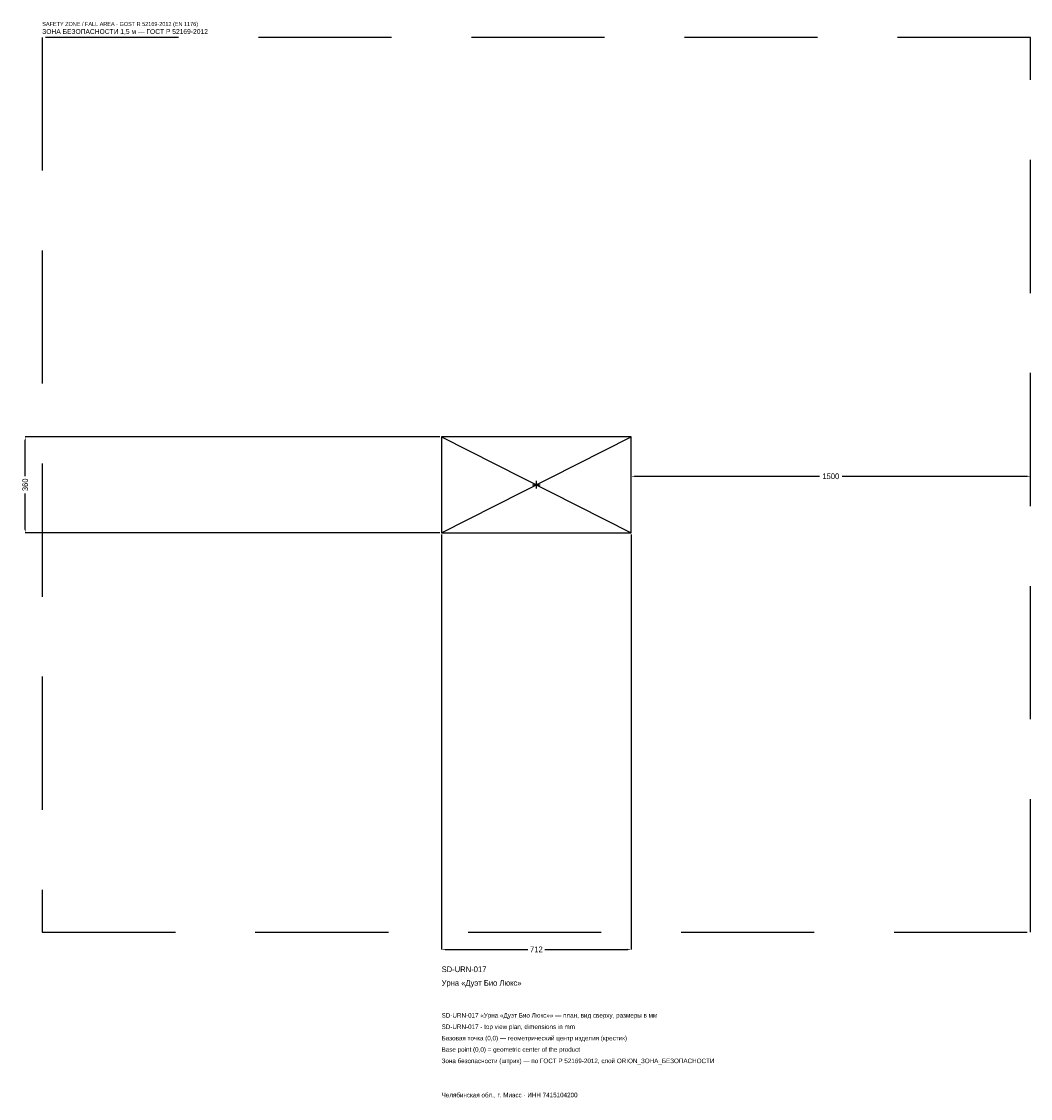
# Model space of a CAD drawing. Header units: metres. Extents: x -1934 to 1856, y -2304 to 1739.
import ezdxf

# ---------------------------------------------------------------- set-up
doc = ezdxf.new("R2010")
doc.units = ezdxf.units.M
doc.linetypes.add('DASHED', pattern=[800, 500, -300])
for name, color, linetype in [('ORION_ДАННЫЕ', 3, 'Continuous'), ('ORION_ЗОНА_БЕЗОПАСНОСТИ', 1, 'Continuous'), ('ORION_КОНТУР', 7, 'Continuous'), ('ORION_РАЗМЕРЫ', 8, 'Continuous')]:
    doc.layers.add(name, color=color, linetype=linetype)
doc.dimstyles.new('ORION', dxfattribs={"dimtxt": 21.36, "dimasz": 12.816, "dimexe": 1.25, "dimexo": 6.408, "dimtad": 1, "dimdec": 0, "dimcen": 2.5, "dimazin": 3, "dimtfac": 1, "dimtmove": 0, "dimatfit": 3, "dimarcsym": 0})

# ---------------------------------------------------------------- blocks, each defined once
blk = doc.blocks.new('_CLOSEDFILLED')
at = {"color": 0, "linetype": 'BYBLOCK'}
blk.add_solid([(-1, 0.16), (0, 0), (-1, -0.16)], dxfattribs=at)
blk = doc.blocks.new('*D1')
for p, q in [((-356, -186.408), (-356, -1744.08)), ((356, -186.408), (356, -1744.08)), ((-343.184, -1744.08), (-32.04, -1744.08)), ((32.04, -1744.08), (343.184, -1744.08))]:
    blk.add_line(p, q)
at = {"layer": 'Defpoints'}
for p in [(-356, -180), (356, -180), (-356, -1744.08)]:
    blk.add_point(p, dxfattribs=at)
at = {"layer": 'ORION_РАЗМЕРЫ', "xscale": 12.815999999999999, "yscale": 12.815999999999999, "rotation": 180}
blk.add_blockref('_CLOSEDFILLED', (-356, -1744.08), dxfattribs=at)
at = {"layer": 'ORION_РАЗМЕРЫ', "xscale": 12.815999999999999, "yscale": 12.815999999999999}
blk.add_blockref('_CLOSEDFILLED', (356, -1744.08), dxfattribs=at)
at = {"layer": 'ORION_РАЗМЕРЫ', "insert": (0, -1744.08), "char_height": 21.36, "attachment_point": 5}
blk.add_mtext('712', dxfattribs=at)
blk = doc.blocks.new('*D2')
for p, q in [((-362.408, 180), (-1920.08, 180)), ((-1920.08, 32.04), (-1920.08, 167.184)), ((-1920.08, -167.184), (-1920.08, -32.04)), ((-362.408, -180), (-1920.08, -180))]:
    blk.add_line(p, q)
at = {"layer": 'Defpoints'}
for p in [(-356, 180), (-1920.08, -180), (-356, -180)]:
    blk.add_point(p, dxfattribs=at)
at = {"layer": 'ORION_РАЗМЕРЫ', "xscale": 12.815999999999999, "yscale": 12.815999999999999}
for p, rotation in [((-1920.08, 180), 90), ((-1920.08, -180), 270)]:
    blk.add_blockref('_CLOSEDFILLED', p, dxfattribs=dict(at, rotation=rotation))
at = {"layer": 'ORION_РАЗМЕРЫ', "insert": (-1920.08, 0), "char_height": 21.36, "attachment_point": 5, "rotation": 90}
blk.add_mtext('360', dxfattribs=at)
blk = doc.blocks.new('*D3')
for p, q in [((356, 6.408), (356, 32.04)), ((368.816, 32.04), (1063.28, 32.04)), ((1148.72, 32.04), (1843.184, 32.04)), ((1856, 6.408), (1856, 32.04))]:
    blk.add_line(p, q)
at = {"layer": 'Defpoints'}
for p in [(356, 32.04), (356, 0), (1856, 0)]:
    blk.add_point(p, dxfattribs=at)
at = {"layer": 'ORION_РАЗМЕРЫ', "xscale": 12.815999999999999, "yscale": 12.815999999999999, "rotation": 180}
blk.add_blockref('_CLOSEDFILLED', (356, 32.04), dxfattribs=at)
at = {"layer": 'ORION_РАЗМЕРЫ', "xscale": 12.815999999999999, "yscale": 12.815999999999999}
blk.add_blockref('_CLOSEDFILLED', (1856, 32.04), dxfattribs=at)
at = {"layer": 'ORION_РАЗМЕРЫ', "insert": (1106, 32.04), "char_height": 21.36, "attachment_point": 5}
blk.add_mtext('1500', dxfattribs=at)
blk = doc.blocks.new('ОРИОН SD-URN-017 Урна Дуэт Био Люкс')
at = {"layer": 'ORION_ЗОНА_БЕЗОПАСНОСТИ', "linetype": 'DASHED'}
blk.add_lwpolyline([(-1856, -1680), (1856, -1680), (1856, 1680), (-1856, 1680)], close=True, dxfattribs=at)
at = {"layer": 'ORION_КОНТУР'}
for p, q in [((-356, -180), (356, 180)), ((-356, 180), (356, -180))]:
    blk.add_line(p, q, dxfattribs=at)
blk.add_lwpolyline([(-356, -180), (356, -180), (356, 180), (-356, 180)], close=True, dxfattribs=at)
at = {"layer": 'ORION_РАЗМЕРЫ'}
for p, q in [((-14.4, 0), (14.4, 0)), ((0, -14.4), (0, 14.4))]:
    blk.add_line(p, q, dxfattribs=at)
at = {"layer": 'ORION_ДАННЫЕ'}
for tag, p in [('АРТИКУЛ', (-356, -1829.52)), ('НАИМЕНОВАНИЕ', (-356, -1880.784))]:
    blk.add_attdef(tag, p, '', height=21.36, dxfattribs=at)
at = {"layer": 'ORION_ДАННЫЕ', "flags": 1}
for tag, p in [('ПРОИЗВОДИТЕЛЬ', (-356, -1932.048)), ('ТЕЛЕФОН', (-356, -1983.312)), ('САЙТ', (-356, -2085.84)), ('АДРЕС', (-356, -2137.104)), ('РЕКВИЗИТЫ', (-356, -2188.368)), ('ГАБАРИТЫ', (-356, -2239.632)), ('ЗОНА_БЕЗОПАСНОСТИ', (-356, -2290.896))]:
    blk.add_attdef(tag, p, '', height=21.36, dxfattribs=at)
at = {"layer": 'ORION_ЗОНА_БЕЗОПАСНОСТИ', "color": 1}
for s, height, p in [('SAFETY ZONE / FALL AREA - GOST R 52169-2012 (EN 1176)', 14.952, (-1856, 1722.72)), ('ЗОНА БЕЗОПАСНОСТИ 1,5 м — ГОСТ Р 52169-2012', 18.156, (-1856, 1692.816))]:
    blk.add_text(s, height=height, dxfattribs=at).set_placement(p)
at = {"layer": 'ORION_РАЗМЕРЫ'}
dim = blk.add_linear_dim(base=(-1920.08, -180), p1=(-356, -180), p2=(-356, 180), angle=90, dimstyle='ORION', dxfattribs=at)
dim.commit()
dim.dimension.update_dxf_attribs({"geometry": '*D2', "text_midpoint": (-1920.08, 0)})
for base, p1, p2, picture, middle in [((356, 32.04), (356, 0), (1856, 0), '*D3', (1106, 32.04)), ((-356, -1744.08), (-356, -180), (356, -180), '*D1', (0, -1744.08))]:
    dim = blk.add_linear_dim(base=base, p1=p1, p2=p2, dimstyle='ORION', dxfattribs=at)
    dim.commit()
    dim.dimension.update_dxf_attribs({"geometry": picture, "text_midpoint": middle})

msp = doc.modelspace()

# ---------------------------------------------------------------- block references
msp.add_blockref('ОРИОН SD-URN-017 Урна Дуэт Био Люкс', (0, 0)).add_auto_attribs({'АРТИКУЛ': 'SD-URN-017', 'НАИМЕНОВАНИЕ': 'Урна «Дуэт Био Люкс»'})

# ---------------------------------------------------------------- texts
at = {"layer": 'ORION_ДАННЫЕ', "color": 3}
for s, p in [('SD-URN-017 «Урна «Дуэт Био Люкс»» — план, вид сверху, размеры в мм', (-356, -2000.4)), ('SD-URN-017 - top view plan, dimensions in mm', (-356, -2043.12)), ('Челябинская обл., г. Миасс · ИНН 7415104200', (-356, -2299.44))]:
    msp.add_text(s, height=17.088, dxfattribs=at).set_placement(p)
at = {"layer": 'ORION_ДАННЫЕ', "color": 7}
for s, p in [('Базовая точка (0,0) — геометрический центр изделия (крестик)', (-356, -2085.84)), ('Base point (0,0) = geometric center of the product', (-356, -2128.56))]:
    msp.add_text(s, height=17.088, dxfattribs=at).set_placement(p)
at = {"layer": 'ORION_ДАННЫЕ', "color": 1}
msp.add_text('Зона безопасности (штрих) — по ГОСТ Р 52169-2012, слой ORION_ЗОНА_БЕЗОПАСНОСТИ', height=17.088, dxfattribs=at).set_placement((-356, -2171.28))

doc.saveas('drawing.dxf')
